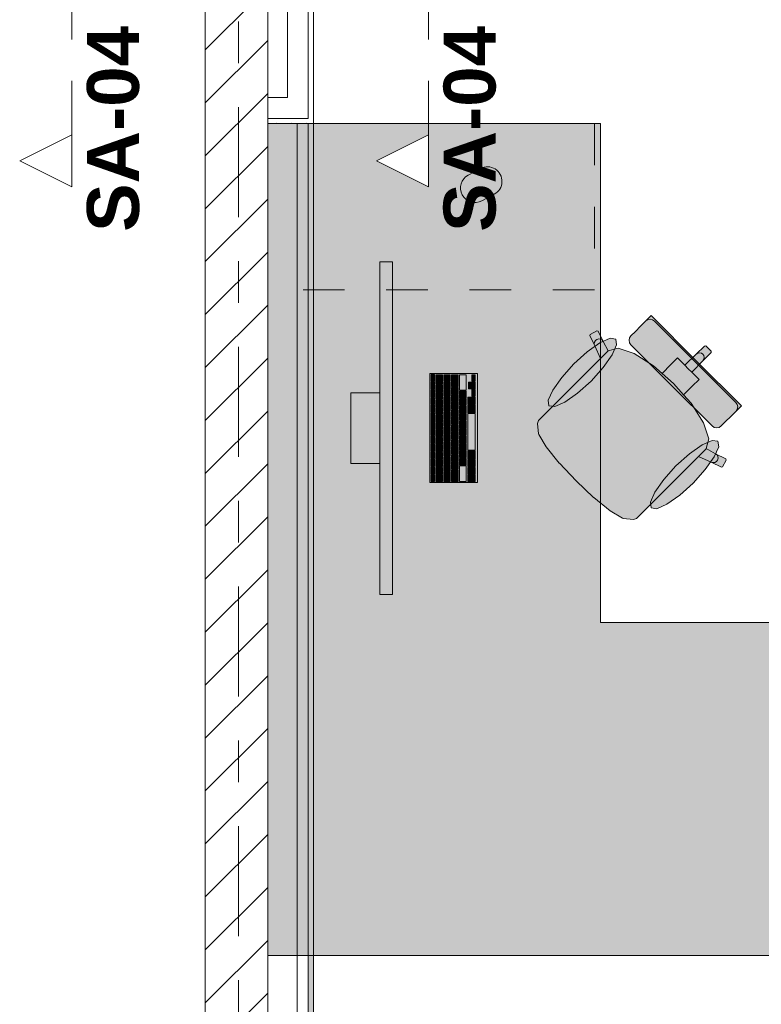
# Model space of a CAD drawing. Header units: metres. Extents: x -3.6 to 84.5, y -11 to 16.8.
# Tile 202 of 256: x 32.4 to 34.2, y 10.6 to 12.9. Entities that reach past the tile are written whole.
import ezdxf

# ---------------------------------------------------------------- set-up
doc = ezdxf.new("R2010")
doc.units = ezdxf.units.M
doc.header["$MEASUREMENT"] = 0
for name, pattern in [('Schnittlinie', [0.3, 0.15, -0.075, 0, -0.075]), ('Strichlinie doppelt', [0.546806, 0.264583, -0.105833, 0.070556, -0.105833]), ('Strichlinie eng', [0.115, 0.075, -0.04]), ('Wipeout_Contour', [1, 0, -1])]:
    doc.linetypes.add(name, pattern=pattern)
for name, color, linetype in [('203 - Marker.Schnitt - Ausbaudetail SA', 7, 'Continuous'), ('451 - Universal.Achsen Raster', 7, 'Continuous'), ('605 - Struktur.Wand Innen', 7, 'Continuous'), ('Neubau_606 - Struktur.Wand Innen Ausbau', 7, 'Continuous'), ('Neubau_653 - Abdeckung.TB Verkofferung', 7, 'Continuous'), ('Neubau_701 - Einrichtung.Möbel', 7, 'Continuous')]:
    doc.layers.add(name, color=color, linetype=linetype)
doc.styles.add('ERSTELLTER_STIL_1', font='txt')
pattern_1 = [(45, (0, 0), (-0.01767767, 0.01767767), [0, -0.025])]

msp = doc.modelspace()

# ---------------------------------------------------------------- hatches: boundary and pattern name
at = {"layer": 'Neubau_606 - Struktur.Wand Innen Ausbau', "linetype": 'Continuous', "lineweight": 0, "true_color": 0x000000}
h = msp.add_hatch(dxfattribs=at)
h.set_pattern_fill('Gips_0001', color=18, style=0, pattern_type=2)
h.set_pattern_definition(pattern_1)
h.paths.add_polyline_path([(33.11, 12.7025), (33.11, 13.445), (33.0975, 13.445), (33.0975, 12.7025)])
h = msp.add_hatch(dxfattribs=at)
h.set_pattern_fill('Gips_0001', color=18, style=0, pattern_type=2)
h.set_pattern_definition(pattern_1)
h.paths.add_polyline_path([(33.0975, 12.7025), (33.0975, 12.69), (33.11, 12.69)])
h = msp.add_hatch(dxfattribs=at)
h.set_pattern_fill('Gips_0001', color=18, style=0, pattern_type=2)
h.set_pattern_definition(pattern_1)
h.paths.add_polyline_path([(33.0975, 12.7025), (33.11, 12.69), (33.11, 12.7025)])
at = {"layer": 'Neubau_653 - Abdeckung.TB Verkofferung', "linetype": 'Continuous', "lineweight": 0, "true_color": 0x000000}
h = msp.add_hatch(dxfattribs=at)
h.set_pattern_fill('Gips_0001', color=18, style=0, pattern_type=2)
h.set_pattern_definition(pattern_1)
h.paths.add_polyline_path([(33.11, 9.205), (33.11, 12.69), (33.0975, 12.69), (33.0975, 9.205)])
at = {"layer": 'Neubau_701 - Einrichtung.Möbel', "linetype": 'Continuous', "lineweight": 0, "true_color": 0x3a3a3a}
for points in [[(33, 10.69), (35.2, 10.69), (35.2, 11.49), (33.8, 11.49), (33.8, 12.69), (33, 12.69)], [(33.4966, 12.5741), (33.4816, 12.5661, 0.994302), (33.5145, 12.5043), (33.5445, 12.5203, 1), (33.5116, 12.5821)], [(33.2999, 11.5578), (33.2999, 12.3578), (33.2699, 12.3578), (33.2699, 11.5578)], [(33.873, 12.1582), (33.9706, 12.0606), (34.0298, 12.1197), (33.9213, 12.2282), (33.916, 12.2229), (33.9136, 12.2205), (33.9081, 12.215), (33.9057, 12.2125), (33.8985, 12.2054), (33.8812, 12.188), (33.8754, 12.1822), (33.8729, 12.1798), (33.8696, 12.1749), (33.8685, 12.169), (33.8697, 12.1632)], [(33.687, 12.0123), (33.6675, 11.9928), (33.6508, 11.9761), (33.6485, 11.9691), (33.6508, 11.9439), (33.6515, 11.9424), (33.6693, 11.913), (33.7007, 11.8739), (33.7012, 11.8733), (33.7409, 11.8309), (34.0591, 12.1491), (34.0529, 12.1553), (34.0498, 12.1552), (34.0299, 12.1353), (34.0021, 12.1093), (33.9849, 12.1265), (33.9688, 12.1104), (33.9479, 12.0895), (33.9274, 12.1074), (33.8807, 12.137), (33.8423, 12.1497), (33.8184, 12.1436), (33.8061, 12.1663), (33.7941, 12.1907), (33.7911, 12.1916), (33.775, 12.1831), (33.7739, 12.1801), (33.786, 12.1558), (33.7998, 12.1251)], [(33.7356, 12.1122), (33.7065, 12.0799), (33.6849, 12.0494), (33.6741, 12.0252), (33.6759, 12.0112), (33.69, 12.0094), (33.7141, 12.0201), (33.7446, 12.0417), (33.777, 12.0709), (33.8061, 12.1032), (33.8277, 12.1338), (33.8384, 12.1579), (33.8367, 12.1719), (33.8226, 12.1737), (33.7985, 12.163), (33.768, 12.1414)], [(33.9223, 11.7769), (34.0351, 11.8897), (34.0658, 11.8759), (34.0901, 11.8639), (34.0932, 11.8649), (34.1016, 11.881), (34.1007, 11.884), (34.0764, 11.896), (34.0536, 11.9084), (34.0597, 11.9323), (34.0471, 11.9706), (34.0175, 12.0174), (33.9995, 12.0378), (34.0204, 12.0587), (34.0365, 12.0749), (34.0194, 12.092), (34.0454, 12.1198), (34.0653, 12.1397), (34.0653, 12.1429), (34.0591, 12.1491), (33.7409, 11.8309), (33.7833, 11.7911), (33.7839, 11.7907), (33.8231, 11.7592), (33.8524, 11.7414), (33.854, 11.7408), (33.8792, 11.7384), (33.8861, 11.7407), (33.9029, 11.7575)], [(34.0682, 11.963), (34.0732, 11.9596), (34.0791, 11.9585), (34.0849, 11.9596), (34.0899, 11.9629), (34.0923, 11.9653), (34.0981, 11.9711), (34.1155, 11.9885), (34.1226, 11.9956), (34.1251, 11.9981), (34.1306, 12.0036), (34.133, 12.006), (34.1382, 12.0113), (34.0298, 12.1197), (33.9706, 12.0606)], [(33.5039, 11.8268), (33.5039, 12.0888), (33.3899, 12.0888), (33.3899, 11.8268)], [(33.4009, 12.0783), (33.4009, 12.0866), (33.4007, 12.0868), (33.3931, 12.0868), (33.3929, 12.0866), (33.3929, 12.07), (33.3931, 12.0698), (33.4007, 12.0698), (33.4009, 12.07)], [(33.4199, 12.0748), (33.4199, 12.0861), (33.4197, 12.0863), (33.4041, 12.0863), (33.4039, 12.0861), (33.4039, 12.0635), (33.4041, 12.0633), (33.4197, 12.0633), (33.4199, 12.0635)], [(33.4389, 12.0783), (33.4389, 12.0861), (33.4387, 12.0863), (33.4231, 12.0863), (33.4229, 12.0861), (33.4229, 12.0705), (33.4231, 12.0703), (33.4387, 12.0703), (33.4389, 12.0705)], [(33.4579, 12.0721), (33.4579, 12.0861), (33.4577, 12.0863), (33.4421, 12.0863), (33.4419, 12.0861), (33.4419, 12.058), (33.4421, 12.0578), (33.4577, 12.0578), (33.4579, 12.058)], [(33.4769, 12.0676), (33.4769, 12.0861), (33.4767, 12.0863), (33.4611, 12.0863), (33.4609, 12.0861), (33.4609, 12.049), (33.4611, 12.0488), (33.4767, 12.0488), (33.4769, 12.049)], [(33.4989, 12.0783), (33.4989, 12.0861), (33.4987, 12.0863), (33.4911, 12.0863), (33.4909, 12.0861), (33.4909, 12.0705), (33.4911, 12.0703), (33.4987, 12.0703), (33.4989, 12.0705)], [(33.4009, 12.0598), (33.4009, 12.0681), (33.4007, 12.0683), (33.3931, 12.0683), (33.3929, 12.0681), (33.3929, 12.0515), (33.3931, 12.0513), (33.4007, 12.0513), (33.4009, 12.0515)], [(33.4199, 12.0533), (33.4199, 12.0611), (33.4197, 12.0613), (33.4041, 12.0613), (33.4039, 12.0611), (33.4039, 12.0455), (33.4041, 12.0453), (33.4197, 12.0453), (33.4199, 12.0455)], [(33.4389, 12.0603), (33.4389, 12.0681), (33.4387, 12.0683), (33.4231, 12.0683), (33.4229, 12.0681), (33.4229, 12.0525), (33.4231, 12.0523), (33.4387, 12.0523), (33.4389, 12.0525)], [(33.4579, 12.0478), (33.4579, 12.0556), (33.4577, 12.0558), (33.4421, 12.0558), (33.4419, 12.0556), (33.4419, 12.04), (33.4421, 12.0398), (33.4577, 12.0398), (33.4579, 12.04)], [(33.4909, 12.0603), (33.4909, 12.0681), (33.4907, 12.0683), (33.4831, 12.0683), (33.4829, 12.0681), (33.4829, 12.0525), (33.4831, 12.0523), (33.4907, 12.0523), (33.4909, 12.0525)], [(33.4989, 12.0603), (33.4989, 12.0681), (33.4987, 12.0683), (33.4911, 12.0683), (33.4909, 12.0681), (33.4909, 12.0525), (33.4911, 12.0523), (33.4987, 12.0523), (33.4989, 12.0525)], [(33.2699, 12.0428), (33.1999, 12.0428), (33.1999, 11.8728), (33.2699, 11.8728)], [(33.4009, 12.0413), (33.4009, 12.0496), (33.4007, 12.0498), (33.3931, 12.0498), (33.3929, 12.0496), (33.3929, 12.033), (33.3931, 12.0328), (33.4007, 12.0328), (33.4009, 12.033)], [(33.4009, 12.0228), (33.4009, 12.0311), (33.4007, 12.0313), (33.3931, 12.0313), (33.3929, 12.0311), (33.3929, 12.0145), (33.3931, 12.0143), (33.4007, 12.0143), (33.4009, 12.0145)], [(33.4199, 12.0353), (33.4199, 12.0431), (33.4197, 12.0433), (33.4041, 12.0433), (33.4039, 12.0431), (33.4039, 12.0275), (33.4041, 12.0273), (33.4197, 12.0273), (33.4199, 12.0275)], [(33.4389, 12.0423), (33.4389, 12.0501), (33.4387, 12.0503), (33.4231, 12.0503), (33.4229, 12.0501), (33.4229, 12.0345), (33.4231, 12.0343), (33.4387, 12.0343), (33.4389, 12.0345)], [(33.4389, 12.0243), (33.4389, 12.0321), (33.4387, 12.0323), (33.4231, 12.0323), (33.4229, 12.0321), (33.4229, 12.0165), (33.4231, 12.0163), (33.4387, 12.0163), (33.4389, 12.0165)], [(33.4579, 12.0298), (33.4579, 12.0376), (33.4577, 12.0378), (33.4421, 12.0378), (33.4419, 12.0376), (33.4419, 12.022), (33.4421, 12.0218), (33.4577, 12.0218), (33.4579, 12.022)], [(33.4769, 12.0388), (33.4769, 12.0466), (33.4767, 12.0468), (33.4611, 12.0468), (33.4609, 12.0466), (33.4609, 12.031), (33.4611, 12.0308), (33.4767, 12.0308), (33.4769, 12.031)], [(33.4769, 12.0208), (33.4769, 12.0286), (33.4767, 12.0288), (33.4611, 12.0288), (33.4609, 12.0286), (33.4609, 12.013), (33.4611, 12.0128), (33.4767, 12.0128), (33.4769, 12.013)], [(33.4989, 12.0243), (33.4989, 12.0321), (33.4987, 12.0323), (33.4811, 12.0323), (33.4809, 12.0321), (33.4809, 12.0165), (33.4811, 12.0163), (33.4987, 12.0163), (33.4989, 12.0165)], [(33.4989, 12.0423), (33.4989, 12.0501), (33.4987, 12.0503), (33.4911, 12.0503), (33.4909, 12.0501), (33.4909, 12.0345), (33.4911, 12.0343), (33.4987, 12.0343), (33.4989, 12.0345)], [(33.4009, 12.0043), (33.4009, 12.0126), (33.4007, 12.0128), (33.3931, 12.0128), (33.3929, 12.0126), (33.3929, 11.996), (33.3931, 11.9958), (33.4007, 11.9958), (33.4009, 11.996)], [(33.4199, 12.0173), (33.4199, 12.0251), (33.4197, 12.0253), (33.4041, 12.0253), (33.4039, 12.0251), (33.4039, 12.0095), (33.4041, 12.0093), (33.4197, 12.0093), (33.4199, 12.0095)], [(33.4199, 11.9993), (33.4199, 12.0071), (33.4197, 12.0073), (33.4041, 12.0073), (33.4039, 12.0071), (33.4039, 11.9915), (33.4041, 11.9913), (33.4197, 11.9913), (33.4199, 11.9915)], [(33.4389, 12.0063), (33.4389, 12.0141), (33.4387, 12.0143), (33.4231, 12.0143), (33.4229, 12.0141), (33.4229, 11.9985), (33.4231, 11.9983), (33.4387, 11.9983), (33.4389, 11.9985)], [(33.4579, 12.0118), (33.4579, 12.0196), (33.4577, 12.0198), (33.4421, 12.0198), (33.4419, 12.0196), (33.4419, 12.004), (33.4421, 12.0038), (33.4577, 12.0038), (33.4579, 12.004)], [(33.4769, 12.0028), (33.4769, 12.0106), (33.4767, 12.0108), (33.4611, 12.0108), (33.4609, 12.0106), (33.4609, 11.995), (33.4611, 11.9948), (33.4767, 11.9948), (33.4769, 11.995)], [(33.4989, 12.0046), (33.4989, 12.0141), (33.4987, 12.0143), (33.4811, 12.0143), (33.4809, 12.0141), (33.4809, 11.995), (33.4811, 11.9948), (33.4987, 11.9948), (33.4989, 11.995)], [(33.4009, 11.9858), (33.4009, 11.9941), (33.4007, 11.9943), (33.3931, 11.9943), (33.3929, 11.9941), (33.3929, 11.9775), (33.3931, 11.9773), (33.4007, 11.9773), (33.4009, 11.9775)], [(33.4199, 11.9813), (33.4199, 11.9891), (33.4197, 11.9893), (33.4041, 11.9893), (33.4039, 11.9891), (33.4039, 11.9735), (33.4041, 11.9733), (33.4197, 11.9733), (33.4199, 11.9735)], [(33.4389, 11.9883), (33.4389, 11.9961), (33.4387, 11.9963), (33.4231, 11.9963), (33.4229, 11.9961), (33.4229, 11.9805), (33.4231, 11.9803), (33.4387, 11.9803), (33.4389, 11.9805)], [(33.4579, 11.9938), (33.4579, 12.0016), (33.4577, 12.0018), (33.4421, 12.0018), (33.4419, 12.0016), (33.4419, 11.986), (33.4421, 11.9858), (33.4577, 11.9858), (33.4579, 11.986)], [(33.4579, 11.9758), (33.4579, 11.9836), (33.4577, 11.9838), (33.4421, 11.9838), (33.4419, 11.9836), (33.4419, 11.968), (33.4421, 11.9678), (33.4577, 11.9678), (33.4579, 11.968)], [(33.4769, 11.9848), (33.4769, 11.9926), (33.4767, 11.9928), (33.4611, 11.9928), (33.4609, 11.9926), (33.4609, 11.977), (33.4611, 11.9768), (33.4767, 11.9768), (33.4769, 11.977)], [(33.4989, 11.9488), (33.4989, 11.9926), (33.4987, 11.9928), (33.4811, 11.9928), (33.4809, 11.9926), (33.4809, 11.905), (33.4811, 11.9048), (33.4987, 11.9048), (33.4989, 11.905)], [(33.4009, 11.9673), (33.4009, 11.9756), (33.4007, 11.9758), (33.3931, 11.9758), (33.3929, 11.9756), (33.3929, 11.959), (33.3931, 11.9588), (33.4007, 11.9588), (33.4009, 11.959)], [(33.4009, 11.9488), (33.4009, 11.9571), (33.4007, 11.9573), (33.3931, 11.9573), (33.3929, 11.9571), (33.3929, 11.9405), (33.3931, 11.9403), (33.4007, 11.9403), (33.4009, 11.9405)], [(33.4199, 11.9633), (33.4199, 11.9711), (33.4197, 11.9713), (33.4041, 11.9713), (33.4039, 11.9711), (33.4039, 11.9555), (33.4041, 11.9553), (33.4197, 11.9553), (33.4199, 11.9555)], [(33.4389, 11.9703), (33.4389, 11.9781), (33.4387, 11.9783), (33.4231, 11.9783), (33.4229, 11.9781), (33.4229, 11.9625), (33.4231, 11.9623), (33.4387, 11.9623), (33.4389, 11.9625)], [(33.4389, 11.9523), (33.4389, 11.9601), (33.4387, 11.9603), (33.4231, 11.9603), (33.4229, 11.9601), (33.4229, 11.9445), (33.4231, 11.9443), (33.4387, 11.9443), (33.4389, 11.9445)], [(33.4579, 11.9578), (33.4579, 11.9656), (33.4577, 11.9658), (33.4421, 11.9658), (33.4419, 11.9656), (33.4419, 11.95), (33.4421, 11.9498), (33.4577, 11.9498), (33.4579, 11.95)], [(33.4769, 11.9668), (33.4769, 11.9746), (33.4767, 11.9748), (33.4611, 11.9748), (33.4609, 11.9746), (33.4609, 11.959), (33.4611, 11.9588), (33.4767, 11.9588), (33.4769, 11.959)], [(33.4769, 11.9488), (33.4769, 11.9566), (33.4767, 11.9568), (33.4611, 11.9568), (33.4609, 11.9566), (33.4609, 11.941), (33.4611, 11.9408), (33.4767, 11.9408), (33.4769, 11.941)], [(33.4009, 11.9303), (33.4009, 11.9386), (33.4007, 11.9388), (33.3931, 11.9388), (33.3929, 11.9386), (33.3929, 11.922), (33.3931, 11.9218), (33.4007, 11.9218), (33.4009, 11.922)], [(33.4199, 11.9453), (33.4199, 11.9531), (33.4197, 11.9533), (33.4041, 11.9533), (33.4039, 11.9531), (33.4039, 11.9375), (33.4041, 11.9373), (33.4197, 11.9373), (33.4199, 11.9375)], [(33.4199, 11.9273), (33.4199, 11.9351), (33.4197, 11.9353), (33.4041, 11.9353), (33.4039, 11.9351), (33.4039, 11.9195), (33.4041, 11.9193), (33.4197, 11.9193), (33.4199, 11.9195)], [(33.4389, 11.9343), (33.4389, 11.9421), (33.4387, 11.9423), (33.4231, 11.9423), (33.4229, 11.9421), (33.4229, 11.9265), (33.4231, 11.9263), (33.4387, 11.9263), (33.4389, 11.9265)], [(33.4579, 11.9398), (33.4579, 11.9476), (33.4577, 11.9478), (33.4421, 11.9478), (33.4419, 11.9476), (33.4419, 11.932), (33.4421, 11.9318), (33.4577, 11.9318), (33.4579, 11.932)], [(33.4769, 11.9308), (33.4769, 11.9386), (33.4767, 11.9388), (33.4611, 11.9388), (33.4609, 11.9386), (33.4609, 11.923), (33.4611, 11.9228), (33.4767, 11.9228), (33.4769, 11.923)], [(33.4009, 11.9118), (33.4009, 11.9201), (33.4007, 11.9203), (33.3931, 11.9203), (33.3929, 11.9201), (33.3929, 11.9035), (33.3931, 11.9033), (33.4007, 11.9033), (33.4009, 11.9035)], [(33.4199, 11.9093), (33.4199, 11.9171), (33.4197, 11.9173), (33.4041, 11.9173), (33.4039, 11.9171), (33.4039, 11.9015), (33.4041, 11.9013), (33.4197, 11.9013), (33.4199, 11.9015)], [(33.4389, 11.9163), (33.4389, 11.9241), (33.4387, 11.9243), (33.4231, 11.9243), (33.4229, 11.9241), (33.4229, 11.9085), (33.4231, 11.9083), (33.4387, 11.9083), (33.4389, 11.9085)], [(33.4579, 11.9218), (33.4579, 11.9296), (33.4577, 11.9298), (33.4421, 11.9298), (33.4419, 11.9296), (33.4419, 11.914), (33.4421, 11.9138), (33.4577, 11.9138), (33.4579, 11.914)], [(33.4579, 11.9038), (33.4579, 11.9116), (33.4577, 11.9118), (33.4421, 11.9118), (33.4419, 11.9116), (33.4419, 11.896), (33.4421, 11.8958), (33.4577, 11.8958), (33.4579, 11.896)], [(33.4769, 11.9128), (33.4769, 11.9206), (33.4767, 11.9208), (33.4611, 11.9208), (33.4609, 11.9206), (33.4609, 11.905), (33.4611, 11.9048), (33.4767, 11.9048), (33.4769, 11.905)], [(34.0223, 11.8256), (34.0515, 11.8579), (34.0731, 11.8885), (34.0838, 11.9126), (34.082, 11.9266), (34.068, 11.9284), (34.0438, 11.9177), (34.0133, 11.8961), (33.981, 11.8669), (33.9518, 11.8346), (33.9302, 11.804), (33.9195, 11.7799), (33.9213, 11.7659), (33.9353, 11.7641), (33.9594, 11.7748), (33.99, 11.7964)], [(33.4009, 11.8933), (33.4009, 11.9016), (33.4007, 11.9018), (33.3931, 11.9018), (33.3929, 11.9016), (33.3929, 11.885), (33.3931, 11.8848), (33.4007, 11.8848), (33.4009, 11.885)], [(33.4199, 11.8913), (33.4199, 11.8991), (33.4197, 11.8993), (33.4041, 11.8993), (33.4039, 11.8991), (33.4039, 11.8835), (33.4041, 11.8833), (33.4197, 11.8833), (33.4199, 11.8835)], [(33.4389, 11.8983), (33.4389, 11.9061), (33.4387, 11.9063), (33.4231, 11.9063), (33.4229, 11.9061), (33.4229, 11.8905), (33.4231, 11.8903), (33.4387, 11.8903), (33.4389, 11.8905)], [(33.4389, 11.8803), (33.4389, 11.8881), (33.4387, 11.8883), (33.4231, 11.8883), (33.4229, 11.8881), (33.4229, 11.8725), (33.4231, 11.8723), (33.4387, 11.8723), (33.4389, 11.8725)], [(33.4579, 11.8858), (33.4579, 11.8936), (33.4577, 11.8938), (33.4421, 11.8938), (33.4419, 11.8936), (33.4419, 11.878), (33.4421, 11.8778), (33.4577, 11.8778), (33.4579, 11.878)], [(33.4769, 11.8948), (33.4769, 11.9026), (33.4767, 11.9028), (33.4611, 11.9028), (33.4609, 11.9026), (33.4609, 11.887), (33.4611, 11.8868), (33.4767, 11.8868), (33.4769, 11.887)], [(33.4989, 11.8931), (33.4989, 11.9026), (33.4987, 11.9028), (33.4811, 11.9028), (33.4809, 11.9026), (33.4809, 11.8835), (33.4811, 11.8833), (33.4987, 11.8833), (33.4989, 11.8835)], [(33.4009, 11.8748), (33.4009, 11.8831), (33.4007, 11.8833), (33.3931, 11.8833), (33.3929, 11.8831), (33.3929, 11.8665), (33.3931, 11.8663), (33.4007, 11.8663), (33.4009, 11.8665)], [(33.4009, 11.8563), (33.4009, 11.8646), (33.4007, 11.8648), (33.3931, 11.8648), (33.3929, 11.8646), (33.3929, 11.848), (33.3931, 11.8478), (33.4007, 11.8478), (33.4009, 11.848)], [(33.4199, 11.8733), (33.4199, 11.8811), (33.4197, 11.8813), (33.4041, 11.8813), (33.4039, 11.8811), (33.4039, 11.8655), (33.4041, 11.8653), (33.4197, 11.8653), (33.4199, 11.8655)], [(33.4199, 11.8553), (33.4199, 11.8631), (33.4197, 11.8633), (33.4041, 11.8633), (33.4039, 11.8631), (33.4039, 11.8475), (33.4041, 11.8473), (33.4197, 11.8473), (33.4199, 11.8475)], [(33.4389, 11.8623), (33.4389, 11.8701), (33.4387, 11.8703), (33.4231, 11.8703), (33.4229, 11.8701), (33.4229, 11.8545), (33.4231, 11.8543), (33.4387, 11.8543), (33.4389, 11.8545)], [(33.4579, 11.8678), (33.4579, 11.8756), (33.4577, 11.8758), (33.4421, 11.8758), (33.4419, 11.8756), (33.4419, 11.86), (33.4421, 11.8598), (33.4577, 11.8598), (33.4579, 11.86)], [(33.4769, 11.8768), (33.4769, 11.8846), (33.4767, 11.8848), (33.4611, 11.8848), (33.4609, 11.8846), (33.4609, 11.869), (33.4611, 11.8688), (33.4767, 11.8688), (33.4769, 11.869)], [(33.4769, 11.8481), (33.4769, 11.8666), (33.4767, 11.8668), (33.4611, 11.8668), (33.4609, 11.8666), (33.4609, 11.8295), (33.4611, 11.8293), (33.4767, 11.8293), (33.4769, 11.8295)], [(33.4989, 11.8733), (33.4989, 11.8811), (33.4987, 11.8813), (33.4811, 11.8813), (33.4809, 11.8811), (33.4809, 11.8655), (33.4811, 11.8653), (33.4987, 11.8653), (33.4989, 11.8655)], [(33.4989, 11.8553), (33.4989, 11.8631), (33.4987, 11.8633), (33.4811, 11.8633), (33.4809, 11.8631), (33.4809, 11.8475), (33.4811, 11.8473), (33.4987, 11.8473), (33.4989, 11.8475)], [(33.4009, 11.8378), (33.4009, 11.8461), (33.4007, 11.8463), (33.3931, 11.8463), (33.3929, 11.8461), (33.3929, 11.8295), (33.3931, 11.8293), (33.4007, 11.8293), (33.4009, 11.8295)], [(33.4199, 11.8373), (33.4199, 11.8451), (33.4197, 11.8453), (33.4041, 11.8453), (33.4039, 11.8451), (33.4039, 11.8295), (33.4041, 11.8293), (33.4197, 11.8293), (33.4199, 11.8295)], [(33.4389, 11.8408), (33.4389, 11.8521), (33.4387, 11.8523), (33.4231, 11.8523), (33.4229, 11.8521), (33.4229, 11.8295), (33.4231, 11.8293), (33.4387, 11.8293), (33.4389, 11.8295)], [(33.4579, 11.8436), (33.4579, 11.8576), (33.4577, 11.8578), (33.4421, 11.8578), (33.4419, 11.8576), (33.4419, 11.8295), (33.4421, 11.8293), (33.4577, 11.8293), (33.4579, 11.8295)], [(33.4989, 11.8373), (33.4989, 11.8451), (33.4987, 11.8453), (33.4811, 11.8453), (33.4809, 11.8451), (33.4809, 11.8295), (33.4811, 11.8293), (33.4987, 11.8293), (33.4989, 11.8295)]]:
    msp.add_hatch(color=250, dxfattribs=at).paths.add_polyline_path(points)

# ---------------------------------------------------------------- linework, layer by layer
at = {"layer": '203 - Marker.Schnitt - Ausbaudetail SA', "color": 7, "linetype": 'Schnittlinie', "lineweight": 13}
for p, q in [((32.5292, 14.1425), (32.5292, 12.663)), ((33.3861, 14.1425), (33.3861, 12.663))]:
    msp.add_line(p, q, dxfattribs=at)
at = {"layer": 'Neubau_606 - Struktur.Wand Innen Ausbau', "color": 1, "linetype": 'Continuous', "lineweight": 5}
for p, q in [((33.0975, 12.7525), (33.0975, 13.445)), ((33.0975, 12.7025), (33.0975, 12.7525)), ((33.0475, 12.7025), (33.0975, 12.7025)), ((33.0475, 12.7025), (33.0975, 12.7025))]:
    msp.add_line(p, q, dxfattribs=at)
at = {"layer": 'Neubau_606 - Struktur.Wand Innen Ausbau', "color": 1, "linetype": 'Continuous', "lineweight": 5, "flags": 128}
for points in [[(33.11, 12.69), (33.11, 13.445)], [(33.0475, 12.99), (33.0475, 12.7525)], [(33.11, 12.69), (33.0975, 12.69)]]:
    msp.add_lwpolyline(points, dxfattribs=at)
at = {"layer": 'Neubau_653 - Abdeckung.TB Verkofferung', "color": 1, "linetype": 'Continuous', "lineweight": 5}
for p, q in [((33.0705, 12.69), (33.0705, 9.205)), ((33.0975, 12.69), (33.0975, 9.205)), ((33.11, 12.69), (33.11, 9.205))]:
    msp.add_line(p, q, dxfattribs=at)
at = {"layer": 'Neubau_653 - Abdeckung.TB Verkofferung', "color": 1, "linetype": 'Continuous', "lineweight": 9}
msp.add_line((33.11, 9.205), (33.11, 12.69), dxfattribs=at)
at = {"layer": 'Neubau_653 - Abdeckung.TB Verkofferung', "color": 1, "linetype": 'Continuous', "lineweight": 5, "flags": 128}
msp.add_lwpolyline([(33.11, 12.69), (33.0975, 12.69), (33.0705, 12.69)], dxfattribs=at)
at = {"layer": 'Neubau_701 - Einrichtung.Möbel', "color": 7, "linetype": 'Strichlinie eng', "lineweight": 5, "true_color": 0xebebeb}
for p, q in [((33.785, 12.69), (33.785, 12.29)), ((33.785, 12.29), (33, 12.29))]:
    msp.add_line(p, q, dxfattribs=at)
at = {"layer": 'Neubau_701 - Einrichtung.Möbel', "color": 7, "linetype": 'Continuous', "lineweight": 5, "true_color": 0xebebeb}
for p, q in [((33.9081, 12.215), (33.9136, 12.2205)), ((33.9131, 12.2183), (33.9082, 12.215)), ((33.9189, 12.2194), (33.9131, 12.2183)), ((33.9136, 12.2205), (33.916, 12.2229)), ((33.916, 12.2229), (33.9213, 12.2282)), ((33.9248, 12.2182), (33.9189, 12.2194)), ((33.9213, 12.2282), (34.0298, 12.1197)), ((33.9297, 12.2149), (33.9248, 12.2182)), ((33.8812, 12.188), (33.8985, 12.2054)), ((33.8985, 12.2054), (33.9057, 12.2125)), ((33.9057, 12.2125), (33.9081, 12.215)), ((34.0273, 12.1173), (33.9297, 12.2149)), ((33.7739, 12.1801), (33.775, 12.1831)), ((33.786, 12.1558), (33.7739, 12.1801)), ((33.775, 12.1831), (33.7911, 12.1916)), ((33.7877, 12.1681), (33.7911, 12.1709)), ((33.7911, 12.1916), (33.7941, 12.1907)), ((33.7911, 12.1709), (33.7954, 12.1722)), ((33.7941, 12.1907), (33.8061, 12.1663)), ((33.7954, 12.1722), (33.7997, 12.1718)), ((33.7997, 12.1718), (33.8035, 12.1697)), ((33.8035, 12.1697), (33.8061, 12.1663)), ((33.8685, 12.169), (33.8696, 12.1749)), ((33.8696, 12.1749), (33.8729, 12.1798)), ((33.8729, 12.1798), (33.8754, 12.1822)), ((33.8754, 12.1822), (33.8812, 12.188)), ((33.7849, 12.16), (33.7855, 12.1643)), ((33.786, 12.1558), (33.7849, 12.16)), ((33.7855, 12.1643), (33.7877, 12.1681)), ((33.7998, 12.1251), (33.786, 12.1558)), ((33.8061, 12.1663), (33.8184, 12.1436)), ((33.8184, 12.1436), (33.8423, 12.1497)), ((33.8423, 12.1497), (33.8807, 12.137)), ((33.8697, 12.1632), (33.8685, 12.169)), ((33.873, 12.1582), (33.8697, 12.1632)), ((33.9706, 12.0606), (33.873, 12.1582)), ((34.0299, 12.1353), (34.0498, 12.1552)), ((34.0498, 12.1552), (34.0529, 12.1553)), ((34.0529, 12.1553), (34.0591, 12.1491)), ((34.0653, 12.1429), (34.0591, 12.1491)), ((33.687, 12.0123), (33.7998, 12.1251)), ((33.8182, 12.1435), (33.7998, 12.1251)), ((33.8182, 12.1435), (33.8184, 12.1436)), ((33.8807, 12.137), (33.9274, 12.1074)), ((33.9688, 12.1104), (33.9849, 12.1265)), ((33.9849, 12.1265), (34.0021, 12.1093)), ((34.0021, 12.1093), (34.0299, 12.1353)), ((34.0299, 12.1353), (34.0335, 12.1378)), ((34.0335, 12.1378), (34.0378, 12.1388)), ((34.0378, 12.1388), (34.0421, 12.138)), ((34.0421, 12.138), (34.0457, 12.1356)), ((34.0454, 12.1198), (34.0653, 12.1397)), ((34.0454, 12.1198), (34.0479, 12.1235)), ((34.048, 12.1321), (34.0457, 12.1356)), ((34.0479, 12.1235), (34.0488, 12.1278)), ((34.0488, 12.1278), (34.048, 12.1321)), ((34.0653, 12.1397), (34.0653, 12.1429)), ((33.9274, 12.1074), (33.9479, 12.0895)), ((33.9479, 12.0895), (33.9688, 12.1104)), ((34.0021, 12.1093), (34.0107, 12.1007)), ((34.0194, 12.092), (34.0107, 12.1007)), ((34.0194, 12.092), (34.0454, 12.1198)), ((34.0273, 12.1173), (34.125, 12.0197)), ((34.1382, 12.0113), (34.0298, 12.1197)), ((33.9479, 12.0895), (33.9754, 12.0654)), ((34.0365, 12.0749), (34.0194, 12.092)), ((34.0204, 12.0587), (34.0365, 12.0749)), ((33.9706, 12.0606), (34.0682, 11.963)), ((33.9995, 12.0378), (33.9754, 12.0654)), ((33.9995, 12.0378), (34.0204, 12.0587)), ((34.0175, 12.0174), (33.9995, 12.0378)), ((33.6675, 11.9928), (33.687, 12.0123)), ((34.0471, 11.9706), (34.0175, 12.0174)), ((34.125, 12.0197), (34.1283, 12.0147)), ((34.1251, 11.9981), (34.1306, 12.0036)), ((34.1283, 12.0147), (34.1295, 12.0089)), ((34.1295, 12.0089), (34.1284, 12.003)), ((34.1306, 12.0036), (34.133, 12.006)), ((34.133, 12.006), (34.1382, 12.0113)), ((33.6508, 11.9761), (33.6675, 11.9928)), ((34.0981, 11.9711), (34.1155, 11.9885)), ((34.1155, 11.9885), (34.1226, 11.9956)), ((34.1226, 11.9956), (34.1251, 11.9981)), ((34.1284, 12.003), (34.1251, 11.9981)), ((33.6485, 11.9691), (33.6508, 11.9761)), ((33.6508, 11.9439), (33.6485, 11.9691)), ((34.0597, 11.9323), (34.0471, 11.9706)), ((34.0682, 11.963), (34.0732, 11.9596)), ((34.0732, 11.9596), (34.0791, 11.9585)), ((34.0791, 11.9585), (34.0849, 11.9596)), ((34.0849, 11.9596), (34.0899, 11.9629)), ((34.0899, 11.9629), (34.0923, 11.9653)), ((34.0923, 11.9653), (34.0981, 11.9711)), ((33.6515, 11.9424), (33.6508, 11.9439)), ((33.6693, 11.913), (33.6515, 11.9424)), ((33.7007, 11.8739), (33.6693, 11.913)), ((34.0536, 11.9084), (34.0597, 11.9323)), ((33.9223, 11.7769), (34.0351, 11.8897)), ((34.0536, 11.9082), (34.0351, 11.8897)), ((34.0351, 11.8897), (34.0658, 11.8759)), ((34.0536, 11.9082), (34.0536, 11.9084)), ((34.0764, 11.896), (34.0536, 11.9084)), ((34.0797, 11.8934), (34.0764, 11.896)), ((34.1007, 11.884), (34.0764, 11.896)), ((34.0818, 11.8897), (34.0797, 11.8934)), ((34.081, 11.8811), (34.0822, 11.8853)), ((34.0822, 11.8853), (34.0818, 11.8897)), ((33.7012, 11.8733), (33.7007, 11.8739)), ((33.7409, 11.8309), (33.7012, 11.8733)), ((34.0658, 11.8759), (34.07, 11.8748)), ((34.0658, 11.8759), (34.0901, 11.8639)), ((34.07, 11.8748), (34.0743, 11.8754)), ((34.0743, 11.8754), (34.0782, 11.8776)), ((34.0782, 11.8776), (34.081, 11.8811)), ((34.0901, 11.8639), (34.0932, 11.8649)), ((34.0932, 11.8649), (34.1016, 11.881)), ((34.1016, 11.881), (34.1007, 11.884)), ((33.7409, 11.8309), (33.7833, 11.7911)), ((33.7833, 11.7911), (33.7839, 11.7907)), ((33.7839, 11.7907), (33.8231, 11.7592)), ((33.9029, 11.7575), (33.9223, 11.7769)), ((33.8231, 11.7592), (33.8524, 11.7414)), ((33.8861, 11.7407), (33.9029, 11.7575)), ((33.8524, 11.7414), (33.854, 11.7408)), ((33.854, 11.7408), (33.8792, 11.7384)), ((33.8792, 11.7384), (33.8861, 11.7407))]:
    msp.add_line(p, q, dxfattribs=at)
at = {"layer": 'Neubau_701 - Einrichtung.Möbel', "color": 7, "linetype": 'Continuous', "lineweight": 5, "true_color": 0xebebeb, "flags": 128}
for points in [[(33, 10.69), (33, 12.69), (33.8, 12.69), (33.8, 11.49), (35.2, 11.49), (35.2, 10.69)], [(33.2999, 11.5578), (33.2999, 12.3578), (33.2699, 12.3578), (33.2699, 11.5578)], [(33.7356, 12.1122), (33.768, 12.1414), (33.7985, 12.163), (33.8226, 12.1737), (33.8367, 12.1719), (33.8384, 12.1579), (33.8277, 12.1338), (33.8061, 12.1032), (33.777, 12.0709), (33.7446, 12.0417), (33.7141, 12.0201), (33.69, 12.0094), (33.6759, 12.0112), (33.6741, 12.0252), (33.6849, 12.0494), (33.7065, 12.0799)], [(33.5039, 11.8268), (33.5039, 12.0888), (33.3899, 12.0888), (33.3899, 11.8268)], [(33.4009, 12.0783), (33.4009, 12.0866), (33.4007, 12.0868), (33.3931, 12.0868), (33.3929, 12.0866), (33.3929, 12.07), (33.3931, 12.0698), (33.4007, 12.0698), (33.4009, 12.07)], [(33.4199, 12.0748), (33.4199, 12.0861), (33.4197, 12.0863), (33.4041, 12.0863), (33.4039, 12.0861), (33.4039, 12.0635), (33.4041, 12.0633), (33.4197, 12.0633), (33.4199, 12.0635)], [(33.4389, 12.0783), (33.4389, 12.0861), (33.4387, 12.0863), (33.4231, 12.0863), (33.4229, 12.0861), (33.4229, 12.0705), (33.4231, 12.0703), (33.4387, 12.0703), (33.4389, 12.0705)], [(33.4579, 12.0721), (33.4579, 12.0861), (33.4577, 12.0863), (33.4421, 12.0863), (33.4419, 12.0861), (33.4419, 12.058), (33.4421, 12.0578), (33.4577, 12.0578), (33.4579, 12.058)], [(33.4769, 12.0676), (33.4769, 12.0861), (33.4767, 12.0863), (33.4611, 12.0863), (33.4609, 12.0861), (33.4609, 12.049), (33.4611, 12.0488), (33.4767, 12.0488), (33.4769, 12.049)], [(33.4989, 12.0783), (33.4989, 12.0861), (33.4987, 12.0863), (33.4911, 12.0863), (33.4909, 12.0861), (33.4909, 12.0705), (33.4911, 12.0703), (33.4987, 12.0703), (33.4989, 12.0705)], [(33.4009, 12.0598), (33.4009, 12.0681), (33.4007, 12.0683), (33.3931, 12.0683), (33.3929, 12.0681), (33.3929, 12.0515), (33.3931, 12.0513), (33.4007, 12.0513), (33.4009, 12.0515)], [(33.4199, 12.0533), (33.4199, 12.0611), (33.4197, 12.0613), (33.4041, 12.0613), (33.4039, 12.0611), (33.4039, 12.0455), (33.4041, 12.0453), (33.4197, 12.0453), (33.4199, 12.0455)], [(33.4389, 12.0603), (33.4389, 12.0681), (33.4387, 12.0683), (33.4231, 12.0683), (33.4229, 12.0681), (33.4229, 12.0525), (33.4231, 12.0523), (33.4387, 12.0523), (33.4389, 12.0525)], [(33.4579, 12.0478), (33.4579, 12.0556), (33.4577, 12.0558), (33.4421, 12.0558), (33.4419, 12.0556), (33.4419, 12.04), (33.4421, 12.0398), (33.4577, 12.0398), (33.4579, 12.04)], [(33.4909, 12.0603), (33.4909, 12.0681), (33.4907, 12.0683), (33.4831, 12.0683), (33.4829, 12.0681), (33.4829, 12.0525), (33.4831, 12.0523), (33.4907, 12.0523), (33.4909, 12.0525)], [(33.4989, 12.0603), (33.4989, 12.0681), (33.4987, 12.0683), (33.4911, 12.0683), (33.4909, 12.0681), (33.4909, 12.0525), (33.4911, 12.0523), (33.4987, 12.0523), (33.4989, 12.0525)], [(33.2699, 12.0428), (33.1999, 12.0428), (33.1999, 11.8728), (33.2699, 11.8728)], [(33.4009, 12.0413), (33.4009, 12.0496), (33.4007, 12.0498), (33.3931, 12.0498), (33.3929, 12.0496), (33.3929, 12.033), (33.3931, 12.0328), (33.4007, 12.0328), (33.4009, 12.033)], [(33.4009, 12.0228), (33.4009, 12.0311), (33.4007, 12.0313), (33.3931, 12.0313), (33.3929, 12.0311), (33.3929, 12.0145), (33.3931, 12.0143), (33.4007, 12.0143), (33.4009, 12.0145)], [(33.4199, 12.0353), (33.4199, 12.0431), (33.4197, 12.0433), (33.4041, 12.0433), (33.4039, 12.0431), (33.4039, 12.0275), (33.4041, 12.0273), (33.4197, 12.0273), (33.4199, 12.0275)], [(33.4389, 12.0423), (33.4389, 12.0501), (33.4387, 12.0503), (33.4231, 12.0503), (33.4229, 12.0501), (33.4229, 12.0345), (33.4231, 12.0343), (33.4387, 12.0343), (33.4389, 12.0345)], [(33.4389, 12.0243), (33.4389, 12.0321), (33.4387, 12.0323), (33.4231, 12.0323), (33.4229, 12.0321), (33.4229, 12.0165), (33.4231, 12.0163), (33.4387, 12.0163), (33.4389, 12.0165)], [(33.4579, 12.0298), (33.4579, 12.0376), (33.4577, 12.0378), (33.4421, 12.0378), (33.4419, 12.0376), (33.4419, 12.022), (33.4421, 12.0218), (33.4577, 12.0218), (33.4579, 12.022)], [(33.4769, 12.0388), (33.4769, 12.0466), (33.4767, 12.0468), (33.4611, 12.0468), (33.4609, 12.0466), (33.4609, 12.031), (33.4611, 12.0308), (33.4767, 12.0308), (33.4769, 12.031)], [(33.4769, 12.0208), (33.4769, 12.0286), (33.4767, 12.0288), (33.4611, 12.0288), (33.4609, 12.0286), (33.4609, 12.013), (33.4611, 12.0128), (33.4767, 12.0128), (33.4769, 12.013)], [(33.4989, 12.0243), (33.4989, 12.0321), (33.4987, 12.0323), (33.4811, 12.0323), (33.4809, 12.0321), (33.4809, 12.0165), (33.4811, 12.0163), (33.4987, 12.0163), (33.4989, 12.0165)], [(33.4989, 12.0423), (33.4989, 12.0501), (33.4987, 12.0503), (33.4911, 12.0503), (33.4909, 12.0501), (33.4909, 12.0345), (33.4911, 12.0343), (33.4987, 12.0343), (33.4989, 12.0345)], [(33.4009, 12.0043), (33.4009, 12.0126), (33.4007, 12.0128), (33.3931, 12.0128), (33.3929, 12.0126), (33.3929, 11.996), (33.3931, 11.9958), (33.4007, 11.9958), (33.4009, 11.996)], [(33.4199, 12.0173), (33.4199, 12.0251), (33.4197, 12.0253), (33.4041, 12.0253), (33.4039, 12.0251), (33.4039, 12.0095), (33.4041, 12.0093), (33.4197, 12.0093), (33.4199, 12.0095)], [(33.4199, 11.9993), (33.4199, 12.0071), (33.4197, 12.0073), (33.4041, 12.0073), (33.4039, 12.0071), (33.4039, 11.9915), (33.4041, 11.9913), (33.4197, 11.9913), (33.4199, 11.9915)], [(33.4389, 12.0063), (33.4389, 12.0141), (33.4387, 12.0143), (33.4231, 12.0143), (33.4229, 12.0141), (33.4229, 11.9985), (33.4231, 11.9983), (33.4387, 11.9983), (33.4389, 11.9985)], [(33.4579, 12.0118), (33.4579, 12.0196), (33.4577, 12.0198), (33.4421, 12.0198), (33.4419, 12.0196), (33.4419, 12.004), (33.4421, 12.0038), (33.4577, 12.0038), (33.4579, 12.004)], [(33.4769, 12.0028), (33.4769, 12.0106), (33.4767, 12.0108), (33.4611, 12.0108), (33.4609, 12.0106), (33.4609, 11.995), (33.4611, 11.9948), (33.4767, 11.9948), (33.4769, 11.995)], [(33.4989, 12.0046), (33.4989, 12.0141), (33.4987, 12.0143), (33.4811, 12.0143), (33.4809, 12.0141), (33.4809, 11.995), (33.4811, 11.9948), (33.4987, 11.9948), (33.4989, 11.995)], [(33.4009, 11.9858), (33.4009, 11.9941), (33.4007, 11.9943), (33.3931, 11.9943), (33.3929, 11.9941), (33.3929, 11.9775), (33.3931, 11.9773), (33.4007, 11.9773), (33.4009, 11.9775)], [(33.4199, 11.9813), (33.4199, 11.9891), (33.4197, 11.9893), (33.4041, 11.9893), (33.4039, 11.9891), (33.4039, 11.9735), (33.4041, 11.9733), (33.4197, 11.9733), (33.4199, 11.9735)], [(33.4389, 11.9883), (33.4389, 11.9961), (33.4387, 11.9963), (33.4231, 11.9963), (33.4229, 11.9961), (33.4229, 11.9805), (33.4231, 11.9803), (33.4387, 11.9803), (33.4389, 11.9805)], [(33.4579, 11.9938), (33.4579, 12.0016), (33.4577, 12.0018), (33.4421, 12.0018), (33.4419, 12.0016), (33.4419, 11.986), (33.4421, 11.9858), (33.4577, 11.9858), (33.4579, 11.986)], [(33.4579, 11.9758), (33.4579, 11.9836), (33.4577, 11.9838), (33.4421, 11.9838), (33.4419, 11.9836), (33.4419, 11.968), (33.4421, 11.9678), (33.4577, 11.9678), (33.4579, 11.968)], [(33.4769, 11.9848), (33.4769, 11.9926), (33.4767, 11.9928), (33.4611, 11.9928), (33.4609, 11.9926), (33.4609, 11.977), (33.4611, 11.9768), (33.4767, 11.9768), (33.4769, 11.977)], [(33.4989, 11.9488), (33.4989, 11.9926), (33.4987, 11.9928), (33.4811, 11.9928), (33.4809, 11.9926), (33.4809, 11.905), (33.4811, 11.9048), (33.4987, 11.9048), (33.4989, 11.905)], [(33.4009, 11.9673), (33.4009, 11.9756), (33.4007, 11.9758), (33.3931, 11.9758), (33.3929, 11.9756), (33.3929, 11.959), (33.3931, 11.9588), (33.4007, 11.9588), (33.4009, 11.959)], [(33.4009, 11.9488), (33.4009, 11.9571), (33.4007, 11.9573), (33.3931, 11.9573), (33.3929, 11.9571), (33.3929, 11.9405), (33.3931, 11.9403), (33.4007, 11.9403), (33.4009, 11.9405)], [(33.4199, 11.9633), (33.4199, 11.9711), (33.4197, 11.9713), (33.4041, 11.9713), (33.4039, 11.9711), (33.4039, 11.9555), (33.4041, 11.9553), (33.4197, 11.9553), (33.4199, 11.9555)], [(33.4389, 11.9703), (33.4389, 11.9781), (33.4387, 11.9783), (33.4231, 11.9783), (33.4229, 11.9781), (33.4229, 11.9625), (33.4231, 11.9623), (33.4387, 11.9623), (33.4389, 11.9625)], [(33.4389, 11.9523), (33.4389, 11.9601), (33.4387, 11.9603), (33.4231, 11.9603), (33.4229, 11.9601), (33.4229, 11.9445), (33.4231, 11.9443), (33.4387, 11.9443), (33.4389, 11.9445)], [(33.4579, 11.9578), (33.4579, 11.9656), (33.4577, 11.9658), (33.4421, 11.9658), (33.4419, 11.9656), (33.4419, 11.95), (33.4421, 11.9498), (33.4577, 11.9498), (33.4579, 11.95)], [(33.4769, 11.9668), (33.4769, 11.9746), (33.4767, 11.9748), (33.4611, 11.9748), (33.4609, 11.9746), (33.4609, 11.959), (33.4611, 11.9588), (33.4767, 11.9588), (33.4769, 11.959)], [(33.4769, 11.9488), (33.4769, 11.9566), (33.4767, 11.9568), (33.4611, 11.9568), (33.4609, 11.9566), (33.4609, 11.941), (33.4611, 11.9408), (33.4767, 11.9408), (33.4769, 11.941)], [(33.4009, 11.9303), (33.4009, 11.9386), (33.4007, 11.9388), (33.3931, 11.9388), (33.3929, 11.9386), (33.3929, 11.922), (33.3931, 11.9218), (33.4007, 11.9218), (33.4009, 11.922)], [(33.4199, 11.9453), (33.4199, 11.9531), (33.4197, 11.9533), (33.4041, 11.9533), (33.4039, 11.9531), (33.4039, 11.9375), (33.4041, 11.9373), (33.4197, 11.9373), (33.4199, 11.9375)], [(33.4199, 11.9273), (33.4199, 11.9351), (33.4197, 11.9353), (33.4041, 11.9353), (33.4039, 11.9351), (33.4039, 11.9195), (33.4041, 11.9193), (33.4197, 11.9193), (33.4199, 11.9195)], [(33.4389, 11.9343), (33.4389, 11.9421), (33.4387, 11.9423), (33.4231, 11.9423), (33.4229, 11.9421), (33.4229, 11.9265), (33.4231, 11.9263), (33.4387, 11.9263), (33.4389, 11.9265)], [(33.4579, 11.9398), (33.4579, 11.9476), (33.4577, 11.9478), (33.4421, 11.9478), (33.4419, 11.9476), (33.4419, 11.932), (33.4421, 11.9318), (33.4577, 11.9318), (33.4579, 11.932)], [(33.4769, 11.9308), (33.4769, 11.9386), (33.4767, 11.9388), (33.4611, 11.9388), (33.4609, 11.9386), (33.4609, 11.923), (33.4611, 11.9228), (33.4767, 11.9228), (33.4769, 11.923)], [(33.4009, 11.9118), (33.4009, 11.9201), (33.4007, 11.9203), (33.3931, 11.9203), (33.3929, 11.9201), (33.3929, 11.9035), (33.3931, 11.9033), (33.4007, 11.9033), (33.4009, 11.9035)], [(33.4199, 11.9093), (33.4199, 11.9171), (33.4197, 11.9173), (33.4041, 11.9173), (33.4039, 11.9171), (33.4039, 11.9015), (33.4041, 11.9013), (33.4197, 11.9013), (33.4199, 11.9015)], [(33.4389, 11.9163), (33.4389, 11.9241), (33.4387, 11.9243), (33.4231, 11.9243), (33.4229, 11.9241), (33.4229, 11.9085), (33.4231, 11.9083), (33.4387, 11.9083), (33.4389, 11.9085)], [(33.4579, 11.9218), (33.4579, 11.9296), (33.4577, 11.9298), (33.4421, 11.9298), (33.4419, 11.9296), (33.4419, 11.914), (33.4421, 11.9138), (33.4577, 11.9138), (33.4579, 11.914)], [(33.4579, 11.9038), (33.4579, 11.9116), (33.4577, 11.9118), (33.4421, 11.9118), (33.4419, 11.9116), (33.4419, 11.896), (33.4421, 11.8958), (33.4577, 11.8958), (33.4579, 11.896)], [(33.4769, 11.9128), (33.4769, 11.9206), (33.4767, 11.9208), (33.4611, 11.9208), (33.4609, 11.9206), (33.4609, 11.905), (33.4611, 11.9048), (33.4767, 11.9048), (33.4769, 11.905)], [(34.0223, 11.8256), (34.0515, 11.8579), (34.0731, 11.8885), (34.0838, 11.9126), (34.082, 11.9266), (34.068, 11.9284), (34.0438, 11.9177), (34.0133, 11.8961), (33.981, 11.8669), (33.9518, 11.8346), (33.9302, 11.804), (33.9195, 11.7799), (33.9213, 11.7659), (33.9353, 11.7641), (33.9594, 11.7748), (33.99, 11.7964)], [(33.4009, 11.8933), (33.4009, 11.9016), (33.4007, 11.9018), (33.3931, 11.9018), (33.3929, 11.9016), (33.3929, 11.885), (33.3931, 11.8848), (33.4007, 11.8848), (33.4009, 11.885)], [(33.4199, 11.8913), (33.4199, 11.8991), (33.4197, 11.8993), (33.4041, 11.8993), (33.4039, 11.8991), (33.4039, 11.8835), (33.4041, 11.8833), (33.4197, 11.8833), (33.4199, 11.8835)], [(33.4389, 11.8983), (33.4389, 11.9061), (33.4387, 11.9063), (33.4231, 11.9063), (33.4229, 11.9061), (33.4229, 11.8905), (33.4231, 11.8903), (33.4387, 11.8903), (33.4389, 11.8905)], [(33.4389, 11.8803), (33.4389, 11.8881), (33.4387, 11.8883), (33.4231, 11.8883), (33.4229, 11.8881), (33.4229, 11.8725), (33.4231, 11.8723), (33.4387, 11.8723), (33.4389, 11.8725)], [(33.4579, 11.8858), (33.4579, 11.8936), (33.4577, 11.8938), (33.4421, 11.8938), (33.4419, 11.8936), (33.4419, 11.878), (33.4421, 11.8778), (33.4577, 11.8778), (33.4579, 11.878)], [(33.4769, 11.8948), (33.4769, 11.9026), (33.4767, 11.9028), (33.4611, 11.9028), (33.4609, 11.9026), (33.4609, 11.887), (33.4611, 11.8868), (33.4767, 11.8868), (33.4769, 11.887)], [(33.4989, 11.8931), (33.4989, 11.9026), (33.4987, 11.9028), (33.4811, 11.9028), (33.4809, 11.9026), (33.4809, 11.8835), (33.4811, 11.8833), (33.4987, 11.8833), (33.4989, 11.8835)], [(33.4009, 11.8748), (33.4009, 11.8831), (33.4007, 11.8833), (33.3931, 11.8833), (33.3929, 11.8831), (33.3929, 11.8665), (33.3931, 11.8663), (33.4007, 11.8663), (33.4009, 11.8665)], [(33.4009, 11.8563), (33.4009, 11.8646), (33.4007, 11.8648), (33.3931, 11.8648), (33.3929, 11.8646), (33.3929, 11.848), (33.3931, 11.8478), (33.4007, 11.8478), (33.4009, 11.848)], [(33.4199, 11.8733), (33.4199, 11.8811), (33.4197, 11.8813), (33.4041, 11.8813), (33.4039, 11.8811), (33.4039, 11.8655), (33.4041, 11.8653), (33.4197, 11.8653), (33.4199, 11.8655)], [(33.4199, 11.8553), (33.4199, 11.8631), (33.4197, 11.8633), (33.4041, 11.8633), (33.4039, 11.8631), (33.4039, 11.8475), (33.4041, 11.8473), (33.4197, 11.8473), (33.4199, 11.8475)], [(33.4389, 11.8623), (33.4389, 11.8701), (33.4387, 11.8703), (33.4231, 11.8703), (33.4229, 11.8701), (33.4229, 11.8545), (33.4231, 11.8543), (33.4387, 11.8543), (33.4389, 11.8545)], [(33.4579, 11.8678), (33.4579, 11.8756), (33.4577, 11.8758), (33.4421, 11.8758), (33.4419, 11.8756), (33.4419, 11.86), (33.4421, 11.8598), (33.4577, 11.8598), (33.4579, 11.86)], [(33.4769, 11.8768), (33.4769, 11.8846), (33.4767, 11.8848), (33.4611, 11.8848), (33.4609, 11.8846), (33.4609, 11.869), (33.4611, 11.8688), (33.4767, 11.8688), (33.4769, 11.869)], [(33.4769, 11.8481), (33.4769, 11.8666), (33.4767, 11.8668), (33.4611, 11.8668), (33.4609, 11.8666), (33.4609, 11.8295), (33.4611, 11.8293), (33.4767, 11.8293), (33.4769, 11.8295)], [(33.4989, 11.8733), (33.4989, 11.8811), (33.4987, 11.8813), (33.4811, 11.8813), (33.4809, 11.8811), (33.4809, 11.8655), (33.4811, 11.8653), (33.4987, 11.8653), (33.4989, 11.8655)], [(33.4989, 11.8553), (33.4989, 11.8631), (33.4987, 11.8633), (33.4811, 11.8633), (33.4809, 11.8631), (33.4809, 11.8475), (33.4811, 11.8473), (33.4987, 11.8473), (33.4989, 11.8475)], [(33.4009, 11.8378), (33.4009, 11.8461), (33.4007, 11.8463), (33.3931, 11.8463), (33.3929, 11.8461), (33.3929, 11.8295), (33.3931, 11.8293), (33.4007, 11.8293), (33.4009, 11.8295)], [(33.4199, 11.8373), (33.4199, 11.8451), (33.4197, 11.8453), (33.4041, 11.8453), (33.4039, 11.8451), (33.4039, 11.8295), (33.4041, 11.8293), (33.4197, 11.8293), (33.4199, 11.8295)], [(33.4389, 11.8408), (33.4389, 11.8521), (33.4387, 11.8523), (33.4231, 11.8523), (33.4229, 11.8521), (33.4229, 11.8295), (33.4231, 11.8293), (33.4387, 11.8293), (33.4389, 11.8295)], [(33.4579, 11.8436), (33.4579, 11.8576), (33.4577, 11.8578), (33.4421, 11.8578), (33.4419, 11.8576), (33.4419, 11.8295), (33.4421, 11.8293), (33.4577, 11.8293), (33.4579, 11.8295)], [(33.4989, 11.8373), (33.4989, 11.8451), (33.4987, 11.8453), (33.4811, 11.8453), (33.4809, 11.8451), (33.4809, 11.8295), (33.4811, 11.8293), (33.4987, 11.8293), (33.4989, 11.8295)]]:
    msp.add_lwpolyline(points, close=True, dxfattribs=at)
msp.add_lwpolyline([(33.4966, 12.5741), (33.4816, 12.5661, 0.994302), (33.5145, 12.5043), (33.5445, 12.5203, 1), (33.5116, 12.5821)], format="xyb", close=True, dxfattribs=at)

# ---------------------------------------------------------------- texts
at = {"layer": '203 - Marker.Schnitt - Ausbaudetail SA', "color": 7, "lineweight": 13, "char_height": 0.125, "attachment_point": 9, "rotation": 90, "style": 'ERSTELLTER_STIL_1'}
for insert in [(32.6925, 12.9246), (33.5494, 12.9246)]:
    msp.add_mtext('\\A1;{\\pqr;\\pt0;\\fArial|b1|i0|c0|p38;SA-04}', dxfattribs=dict(at, insert=insert))

# ---------------------------------------------------------------- next in the draw order: wipeouts: each hides what was drawn before it
at = {"color": 254, "linetype": 'Wipeout_Contour', "lineweight": 0, "ltscale": 104.07632}
msp.add_wipeout([(32.5292, 12.538), (32.5292, 12.663), (32.4042, 12.6005)], dxfattribs=at).dxf.layer = '203 - Marker.Schnitt - Ausbaudetail SA'
at = {"color": 254, "linetype": 'Wipeout_Contour', "lineweight": 0, "ltscale": 106.475457}
msp.add_wipeout([(33.3861, 12.538), (33.3861, 12.663), (33.2611, 12.6005)], dxfattribs=at).dxf.layer = '203 - Marker.Schnitt - Ausbaudetail SA'
at = {"color": 254, "linetype": 'Wipeout_Contour', "lineweight": 0, "ltscale": 138.832171}
msp.add_wipeout([(32.85, 13), (32.85, 8.6), (33, 8.6), (33, 13)], dxfattribs=at).dxf.layer = '605 - Struktur.Wand Innen'

# ---------------------------------------------------------------- next in the draw order: hatches: boundary and pattern name
at = {"layer": '605 - Struktur.Wand Innen', "linetype": 'Continuous', "lineweight": 0, "true_color": 0x000000}
h = msp.add_hatch(dxfattribs=at)
h.set_pattern_fill('MW_Ziegel_0001', color=18, style=0, pattern_type=2)
h.set_pattern_definition([(45, (0, 0), (-0.0636396, 0.0636396), [])])
h.paths.add_polyline_path([(32.85, 13), (32.85, 8.6), (33, 8.6), (33, 13)])
at = {"layer": 'Neubau_606 - Struktur.Wand Innen Ausbau', "linetype": 'Continuous', "lineweight": 0, "true_color": 0x000000}
h = msp.add_hatch(dxfattribs=at)
h.set_pattern_fill('Gips_0001', color=18, style=0, pattern_type=2)
h.set_pattern_definition(pattern_1)
h.paths.add_polyline_path([(33.0975, 12.7025), (33, 12.7025), (33, 12.69), (33.0975, 12.69)])

# ---------------------------------------------------------------- next in the draw order: linework, layer by layer
at = {"layer": '203 - Marker.Schnitt - Ausbaudetail SA', "color": 7, "linetype": 'Continuous', "lineweight": 13, "flags": 128}
for points in [[(32.5292, 12.538), (32.5292, 12.663), (32.4042, 12.6005)], [(33.3861, 12.538), (33.3861, 12.663), (33.2611, 12.6005)]]:
    msp.add_lwpolyline(points, close=True, dxfattribs=at)
at = {"layer": '451 - Universal.Achsen Raster', "color": 160, "linetype": 'Strichlinie doppelt', "lineweight": 9, "true_color": 0x3232ff}
msp.add_line((32.93, -10.585), (32.93, 16.355), dxfattribs=at)
at = {"layer": '605 - Struktur.Wand Innen', "color": 7, "linetype": 'Continuous', "lineweight": 18, "flags": 128}
for points in [[(32.85, 13), (32.85, 8.6)], [(33, 8.6), (33, 13)]]:
    msp.add_lwpolyline(points, dxfattribs=at)
at = {"layer": 'Neubau_606 - Struktur.Wand Innen Ausbau', "color": 1, "linetype": 'Continuous', "lineweight": 5}
for p, q in [((33, 12.7525), (33, 12.7025)), ((33, 12.7025), (33, 12.69)), ((33, 12.7025), (33.0475, 12.7025))]:
    msp.add_line(p, q, dxfattribs=at)
at = {"layer": 'Neubau_606 - Struktur.Wand Innen Ausbau', "color": 1, "linetype": 'Continuous', "lineweight": 5, "flags": 128}
for points in [[(32.85, 12.7025), (32.85, 12.7525)], [(33.0475, 12.7525), (33, 12.7525)], [(32.85, 12.69), (32.85, 12.7025)], [(33, 12.69), (33.0975, 12.69)]]:
    msp.add_lwpolyline(points, dxfattribs=at)
at = {"layer": 'Neubau_653 - Abdeckung.TB Verkofferung', "color": 1, "linetype": 'Continuous', "lineweight": 9}
for p in [(33, 9.205), (33.11, 12.69)]:
    msp.add_line(p, (33, 12.69), dxfattribs=at)

doc.saveas('drawing.dxf')
